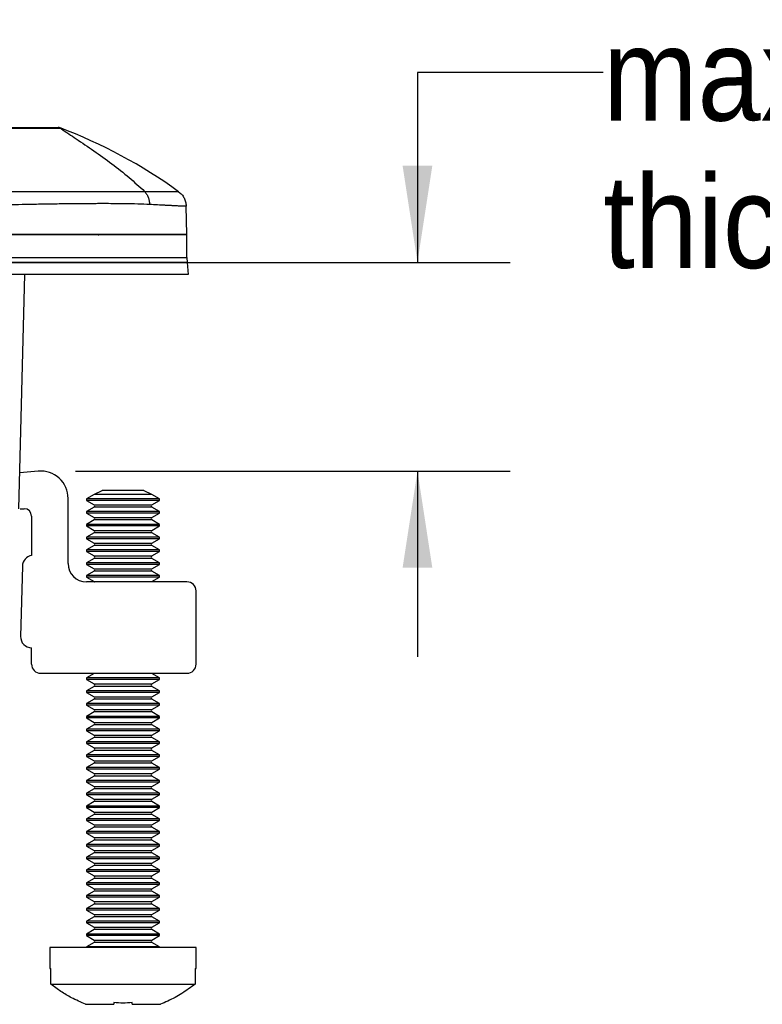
# Model space of a CAD drawing. Extents: x 3 to 428, y 3 to 275.
# Tile 9 of 42: x 196 to 221, y 45 to 79. Entities that reach past the tile are written whole.
import ezdxf

# ---------------------------------------------------------------- set-up
doc = ezdxf.new("R2010")
doc.units = 0
doc.linetypes.add('SLD-SOLID', pattern=[0])
doc.layers.get('0').update_dxf_attribs({"linetype": 'CONTINUOUS'})
doc.layers.add('DIMENSION', color=7, linetype='SLD-SOLID')
doc.styles.add('SLDTEXTSTYLE1', font='Gothic.ttf', dxfattribs={"width": 0.913})
doc.dimstyles.new('SLDDIMSTYLE1', dxfattribs={"dimtxt": 3.175, "dimasz": 3.302, "dimexe": 0, "dimexo": 0.0625, "dimgap": 0.79375, "dimtad": 0, "dimtih": 1, "dimtoh": 1, "dimdec": 0, "dimlfac": 1.6, "dimrnd": 1e-09, "dimzin": 12, "dimdsep": 46, "dimtxsty": 'SLDTEXTSTYLE1', "dimsah": 1, "dimcen": 0.09, "dimadec": 0, "dimazin": 0, "dimtfac": 1, "dimtdec": 0, "dimtmove": 0, "dimatfit": 3, "dimfxl": 1, "dimtolj": 1, "dimtzin": 12, "dimarcsym": 0})

# ---------------------------------------------------------------- blocks, each defined once
blk = doc.blocks.new('_D_2')
at = {"layer": 'DIMENSION'}
for p, q in [((215.936, 76.721), (209.586, 76.721)), ((209.586, 76.721), (209.586, 70.235)), ((191.724, 70.235), (212.761, 70.235)), ((197.892, 63.102), (212.761, 63.102)), ((209.586, 63.102), (209.586, 56.752))]:
    blk.add_line(p, q, dxfattribs=at)
for points in [[(209.586, 70.235), (210.094, 73.537), (209.078, 73.537)], [(209.586, 63.102), (209.078, 59.8), (210.094, 59.8)]]:
    blk.add_solid(points, dxfattribs=at)
at = {"layer": 'DIMENSION', "char_height": 3.175, "attachment_point": 1, "style": 'SLDTEXTSTYLE1'}
for s, insert in [('maximum material', (215.936, 78.256)), ('thickness ', (215.936, 73.216)), ('11', (235.453, 73.216)), (' mm', (240.145, 73.216))]:
    blk.add_mtext(s, dxfattribs=dict(at, insert=insert))

msp = doc.modelspace()

# ---------------------------------------------------------------- linework, layer by layer
at = {"color": 7, "linetype": 'SLD-SOLID'}
for p, q in [((197.351, 74.838), (197.326, 74.846)), ((197.36, 74.826), (197.358, 74.83)), ((197.36, 74.826), (197.41, 74.794)), ((201.704, 71.191), (201.678, 72.161)), ((198.715, 71.182), (198.739, 71.187)), ((198.756, 71.191), (198.741, 71.191)), ((201.704, 70.398), (201.704, 71.191)), ((201.704, 70.398), (201.711, 70.235)), ((201.711, 70.235), (201.748, 69.816)), ((195.954, 61.816), (196.163, 69.816)), ((196.622, 63.102), (195.986, 63.046)), ((198.527, 62.306), (198.266, 62.156)), ((198.54, 62.318), (198.8, 62.441)), ((198.54, 62.318), (200.493, 62.318)), ((200.233, 62.441), (198.8, 62.441)), ((200.233, 62.441), (200.493, 62.318)), ((200.766, 62.156), (200.506, 62.306)), ((197.641, 59.941), (197.641, 62.168)), ((198.266, 62.156), (198.266, 62.101)), ((200.766, 62.156), (198.266, 62.156)), ((198.266, 62.101), (198.527, 61.951)), ((200.766, 62.101), (198.266, 62.101)), ((200.506, 61.951), (200.766, 62.101)), ((200.766, 62.101), (200.766, 62.156)), ((196, 61.816), (196.141, 61.816)), ((198.527, 61.869), (198.266, 61.719)), ((198.266, 61.719), (198.266, 61.664)), ((200.766, 61.719), (198.266, 61.719)), ((198.266, 61.664), (198.527, 61.514)), ((200.766, 61.664), (198.266, 61.664)), ((200.766, 61.719), (200.506, 61.869)), ((200.506, 61.514), (200.766, 61.664)), ((200.766, 61.664), (200.766, 61.719)), ((196.391, 61.566), (196.391, 60.217)), ((198.527, 61.431), (198.266, 61.281)), ((198.266, 61.281), (198.266, 61.226)), ((200.766, 61.281), (198.266, 61.281)), ((200.766, 61.281), (200.506, 61.431)), ((200.766, 61.226), (200.766, 61.281)), ((198.266, 61.226), (198.527, 61.076)), ((200.766, 61.226), (198.266, 61.226)), ((198.527, 60.994), (198.266, 60.844)), ((200.506, 61.076), (200.766, 61.226)), ((200.766, 60.844), (200.506, 60.994)), ((198.266, 60.844), (198.266, 60.789)), ((200.766, 60.844), (198.266, 60.844)), ((198.266, 60.789), (198.527, 60.639)), ((200.766, 60.789), (198.266, 60.789)), ((200.506, 60.639), (200.766, 60.789)), ((200.766, 60.789), (200.766, 60.844)), ((198.527, 60.556), (198.266, 60.406)), ((198.266, 60.406), (198.266, 60.351)), ((200.766, 60.406), (198.266, 60.406)), ((198.266, 60.351), (198.527, 60.201)), ((200.766, 60.351), (198.266, 60.351)), ((200.766, 60.406), (200.506, 60.556)), ((200.506, 60.201), (200.766, 60.351)), ((200.766, 60.351), (200.766, 60.406)), ((198.527, 60.119), (198.266, 59.969)), ((198.266, 59.969), (198.266, 59.914)), ((200.766, 59.969), (198.266, 59.969)), ((198.266, 59.914), (198.527, 59.764)), ((200.766, 59.914), (198.266, 59.914)), ((200.766, 59.969), (200.506, 60.119)), ((200.506, 59.764), (200.766, 59.914)), ((200.766, 59.914), (200.766, 59.969)), ((196.079, 59.857), (196.016, 57.451)), ((198.527, 59.681), (198.266, 59.531)), ((200.766, 59.531), (200.506, 59.681)), ((198.266, 59.531), (198.266, 59.476)), ((200.766, 59.531), (198.266, 59.531)), ((198.266, 59.476), (198.527, 59.326)), ((200.766, 59.476), (198.266, 59.476)), ((201.704, 59.316), (198.266, 59.316)), ((200.506, 59.326), (200.766, 59.476)), ((200.766, 59.476), (200.766, 59.531)), ((202.016, 56.504), (202.016, 59.004)), ((196.391, 56.504), (196.391, 57.066)), ((196.704, 56.191), (201.704, 56.191)), ((198.527, 56.181), (198.266, 56.031)), ((198.266, 56.031), (198.266, 55.976)), ((200.766, 56.031), (198.266, 56.031)), ((198.266, 55.976), (198.527, 55.826)), ((200.766, 55.976), (198.266, 55.976)), ((200.766, 56.031), (200.506, 56.181)), ((200.506, 55.826), (200.766, 55.976)), ((200.766, 55.976), (200.766, 56.031)), ((198.527, 55.744), (198.266, 55.594)), ((198.266, 55.594), (198.266, 55.539)), ((200.766, 55.594), (198.266, 55.594)), ((198.266, 55.539), (198.527, 55.389)), ((200.766, 55.539), (198.266, 55.539)), ((200.766, 55.594), (200.506, 55.744)), ((200.506, 55.389), (200.766, 55.539)), ((200.766, 55.539), (200.766, 55.594)), ((198.527, 55.306), (198.266, 55.156)), ((200.766, 55.156), (200.506, 55.306)), ((198.266, 55.156), (198.266, 55.101)), ((200.766, 55.156), (198.266, 55.156)), ((198.266, 55.101), (198.527, 54.951)), ((200.766, 55.101), (198.266, 55.101)), ((198.527, 54.869), (198.266, 54.719)), ((200.506, 54.951), (200.766, 55.101)), ((200.766, 54.719), (200.506, 54.869)), ((200.766, 55.101), (200.766, 55.156)), ((198.266, 54.719), (198.266, 54.664)), ((200.766, 54.719), (198.266, 54.719)), ((198.266, 54.664), (198.527, 54.514)), ((200.766, 54.664), (198.266, 54.664)), ((200.506, 54.514), (200.766, 54.664)), ((200.766, 54.664), (200.766, 54.719)), ((198.527, 54.431), (198.266, 54.281)), ((198.266, 54.281), (198.266, 54.226)), ((200.766, 54.281), (198.266, 54.281)), ((198.266, 54.226), (198.527, 54.076)), ((200.766, 54.226), (198.266, 54.226)), ((200.766, 54.281), (200.506, 54.431)), ((200.506, 54.076), (200.766, 54.226)), ((200.766, 54.226), (200.766, 54.281)), ((198.527, 53.994), (198.266, 53.844)), ((198.266, 53.844), (198.266, 53.789)), ((200.766, 53.844), (198.266, 53.844)), ((200.766, 53.844), (200.506, 53.994)), ((200.766, 53.789), (200.766, 53.844)), ((198.266, 53.789), (198.527, 53.639)), ((200.766, 53.789), (198.266, 53.789)), ((198.527, 53.556), (198.266, 53.406)), ((200.506, 53.639), (200.766, 53.789)), ((200.766, 53.406), (200.506, 53.556)), ((198.266, 53.406), (198.266, 53.351)), ((200.766, 53.406), (198.266, 53.406)), ((198.266, 53.351), (198.527, 53.201)), ((200.766, 53.351), (198.266, 53.351)), ((200.506, 53.201), (200.766, 53.351)), ((200.766, 53.351), (200.766, 53.406)), ((198.527, 53.119), (198.266, 52.969)), ((198.266, 52.969), (198.266, 52.914)), ((200.766, 52.969), (198.266, 52.969)), ((198.266, 52.914), (198.527, 52.764)), ((200.766, 52.914), (198.266, 52.914)), ((200.766, 52.969), (200.506, 53.119)), ((200.506, 52.764), (200.766, 52.914)), ((200.766, 52.914), (200.766, 52.969)), ((198.527, 52.681), (198.266, 52.531)), ((198.266, 52.531), (198.266, 52.476)), ((200.766, 52.531), (198.266, 52.531)), ((200.766, 52.531), (200.506, 52.681)), ((200.766, 52.476), (200.766, 52.531)), ((198.266, 52.476), (198.527, 52.326)), ((200.766, 52.476), (198.266, 52.476)), ((198.527, 52.244), (198.266, 52.094)), ((200.506, 52.326), (200.766, 52.476)), ((200.766, 52.094), (200.506, 52.244)), ((198.266, 52.094), (198.266, 52.039)), ((200.766, 52.094), (198.266, 52.094)), ((198.266, 52.039), (198.527, 51.889)), ((200.766, 52.039), (198.266, 52.039)), ((200.506, 51.889), (200.766, 52.039)), ((200.766, 52.039), (200.766, 52.094)), ((198.527, 51.806), (198.266, 51.656)), ((198.266, 51.656), (198.266, 51.601)), ((200.766, 51.656), (198.266, 51.656)), ((198.266, 51.601), (198.527, 51.451)), ((200.766, 51.601), (198.266, 51.601)), ((200.766, 51.656), (200.506, 51.806)), ((200.506, 51.451), (200.766, 51.601)), ((200.766, 51.601), (200.766, 51.656)), ((198.527, 51.369), (198.266, 51.219)), ((198.266, 51.219), (198.266, 51.164)), ((200.766, 51.219), (198.266, 51.219)), ((198.266, 51.164), (198.527, 51.014)), ((200.766, 51.164), (198.266, 51.164)), ((200.766, 51.219), (200.506, 51.369)), ((200.506, 51.014), (200.766, 51.164)), ((200.766, 51.164), (200.766, 51.219)), ((198.527, 50.931), (198.266, 50.781)), ((200.766, 50.781), (200.506, 50.931)), ((198.266, 50.781), (198.266, 50.726)), ((200.766, 50.781), (198.266, 50.781)), ((198.266, 50.726), (198.527, 50.576)), ((200.766, 50.726), (198.266, 50.726)), ((198.527, 50.494), (198.266, 50.344)), ((200.506, 50.576), (200.766, 50.726)), ((200.766, 50.344), (200.506, 50.494)), ((200.766, 50.726), (200.766, 50.781)), ((198.266, 50.344), (198.266, 50.289)), ((200.766, 50.344), (198.266, 50.344)), ((198.266, 50.289), (198.527, 50.139)), ((200.766, 50.289), (198.266, 50.289)), ((200.506, 50.139), (200.766, 50.289)), ((200.766, 50.289), (200.766, 50.344)), ((198.527, 50.056), (198.266, 49.906)), ((198.266, 49.906), (198.266, 49.851)), ((200.766, 49.906), (198.266, 49.906)), ((198.266, 49.851), (198.527, 49.701)), ((200.766, 49.851), (198.266, 49.851)), ((200.766, 49.906), (200.506, 50.056)), ((200.506, 49.701), (200.766, 49.851)), ((200.766, 49.851), (200.766, 49.906)), ((198.527, 49.619), (198.266, 49.469)), ((198.266, 49.469), (198.266, 49.414)), ((200.766, 49.469), (198.266, 49.469)), ((200.766, 49.469), (200.506, 49.619)), ((200.766, 49.414), (200.766, 49.469)), ((198.266, 49.414), (198.527, 49.264)), ((200.766, 49.414), (198.266, 49.414)), ((198.527, 49.181), (198.266, 49.031)), ((200.506, 49.264), (200.766, 49.414)), ((200.766, 49.031), (200.506, 49.181)), ((198.266, 49.031), (198.266, 48.976)), ((200.766, 49.031), (198.266, 49.031)), ((198.266, 48.976), (198.527, 48.826)), ((200.766, 48.976), (198.266, 48.976)), ((200.506, 48.826), (200.766, 48.976)), ((200.766, 48.976), (200.766, 49.031)), ((198.527, 48.744), (198.266, 48.594)), ((198.266, 48.594), (198.266, 48.539)), ((200.766, 48.594), (198.266, 48.594)), ((198.266, 48.539), (198.527, 48.389)), ((200.766, 48.539), (198.266, 48.539)), ((200.766, 48.594), (200.506, 48.744)), ((200.506, 48.389), (200.766, 48.539)), ((200.766, 48.539), (200.766, 48.594)), ((198.527, 48.306), (198.266, 48.156)), ((198.266, 48.156), (198.266, 48.101)), ((200.766, 48.156), (198.266, 48.156)), ((200.766, 48.156), (200.506, 48.306)), ((200.766, 48.101), (200.766, 48.156)), ((198.266, 48.101), (198.527, 47.951)), ((200.766, 48.101), (198.266, 48.101)), ((198.527, 47.869), (198.266, 47.719)), ((200.506, 47.951), (200.766, 48.101)), ((200.766, 47.719), (200.506, 47.869)), ((198.266, 47.719), (198.266, 47.664)), ((200.766, 47.719), (198.266, 47.719)), ((198.266, 47.664), (198.527, 47.514)), ((200.766, 47.664), (198.266, 47.664)), ((200.506, 47.514), (200.766, 47.664)), ((200.766, 47.664), (200.766, 47.719)), ((198.527, 47.431), (198.266, 47.281)), ((198.266, 47.281), (198.266, 47.226)), ((200.766, 47.281), (198.266, 47.281)), ((198.266, 47.226), (198.527, 47.076)), ((200.766, 47.226), (198.266, 47.226)), ((200.766, 47.281), (200.506, 47.431)), ((200.506, 47.076), (200.766, 47.226)), ((200.766, 47.226), (200.766, 47.281)), ((197.016, 46.816), (197.016, 46.104)), ((199.516, 46.816), (197.016, 46.816)), ((198.527, 46.994), (198.266, 46.844)), ((198.266, 46.844), (198.266, 46.816)), ((200.766, 46.844), (198.266, 46.844)), ((202.016, 46.816), (199.516, 46.816)), ((200.766, 46.844), (200.506, 46.994)), ((200.766, 46.816), (200.766, 46.844)), ((202.016, 46.104), (202.016, 46.816)), ((197.016, 46.104), (197.051, 46.104)), ((197.051, 45.566), (197.051, 46.104)), ((201.982, 46.104), (202.016, 46.104)), ((201.982, 46.104), (201.982, 45.566)), ((197.051, 45.566), (201.982, 45.566)), ((198.237, 44.879), (199.204, 44.879)), ((199.204, 44.935), (199.204, 44.879)), ((199.829, 44.879), (199.829, 44.935)), ((199.829, 44.879), (200.795, 44.879))]:
    msp.add_line(p, q, dxfattribs=at)
at = {"color": 8, "linetype": 'SLD-SOLID'}
for p, q in [((200.506, 62.306), (198.527, 62.306)), ((198.527, 61.951), (200.506, 61.951)), ((200.506, 61.869), (198.527, 61.869)), ((198.527, 61.514), (200.506, 61.514)), ((200.506, 61.431), (198.527, 61.431)), ((198.527, 61.076), (200.506, 61.076)), ((200.506, 60.994), (198.527, 60.994)), ((198.527, 60.639), (200.506, 60.639)), ((200.506, 60.556), (198.527, 60.556)), ((198.527, 60.201), (200.506, 60.201)), ((200.506, 60.119), (198.527, 60.119)), ((198.527, 59.764), (200.506, 59.764)), ((200.506, 59.681), (198.527, 59.681)), ((198.527, 59.326), (200.506, 59.326)), ((200.506, 56.181), (198.527, 56.181)), ((198.527, 55.826), (200.506, 55.826)), ((200.506, 55.744), (198.527, 55.744)), ((198.527, 55.389), (200.506, 55.389)), ((200.506, 55.306), (198.527, 55.306)), ((198.527, 54.951), (200.506, 54.951)), ((200.506, 54.869), (198.527, 54.869)), ((198.527, 54.514), (200.506, 54.514)), ((200.506, 54.431), (198.527, 54.431)), ((198.527, 54.076), (200.506, 54.076)), ((200.506, 53.994), (198.527, 53.994)), ((198.527, 53.639), (200.506, 53.639)), ((200.506, 53.556), (198.527, 53.556)), ((198.527, 53.201), (200.506, 53.201)), ((200.506, 53.119), (198.527, 53.119)), ((198.527, 52.764), (200.506, 52.764)), ((200.506, 52.681), (198.527, 52.681)), ((198.527, 52.326), (200.506, 52.326)), ((200.506, 52.244), (198.527, 52.244)), ((198.527, 51.889), (200.506, 51.889)), ((200.506, 51.806), (198.527, 51.806)), ((198.527, 51.451), (200.506, 51.451)), ((200.506, 51.369), (198.527, 51.369)), ((198.527, 51.014), (200.506, 51.014)), ((200.506, 50.931), (198.527, 50.931)), ((198.527, 50.576), (200.506, 50.576)), ((200.506, 50.494), (198.527, 50.494)), ((198.527, 50.139), (200.506, 50.139)), ((200.506, 50.056), (198.527, 50.056)), ((198.527, 49.701), (200.506, 49.701)), ((200.506, 49.619), (198.527, 49.619)), ((198.527, 49.264), (200.506, 49.264)), ((200.506, 49.181), (198.527, 49.181)), ((198.527, 48.826), (200.506, 48.826)), ((200.506, 48.744), (198.527, 48.744)), ((198.527, 48.389), (200.506, 48.389)), ((200.506, 48.306), (198.527, 48.306)), ((198.527, 47.951), (200.506, 47.951)), ((200.506, 47.869), (198.527, 47.869)), ((198.527, 47.514), (200.506, 47.514)), ((200.506, 47.431), (198.527, 47.431)), ((198.527, 47.076), (200.506, 47.076)), ((200.506, 46.994), (198.527, 46.994))]:
    msp.add_line(p, q, dxfattribs=at)
at = {"color": 7, "linetype": 'SLD-SOLID', "flags": 128}
for points in [[(198.527, 59.326), (198.537, 59.318), (198.539, 59.316)], [(200.494, 59.316), (200.496, 59.318), (200.506, 59.326)], [(198.539, 56.191), (198.537, 56.189), (198.527, 56.181)], [(200.506, 56.181), (200.496, 56.189), (200.494, 56.191)]]:
    msp.add_lwpolyline(points, dxfattribs=at)
at = {"color": 7, "linetype": 'SLD-SOLID'}
for centre, radius, start, end in [((197.306, 74.723), 0.125, 80.83, 90), ((191.169, 58.467), 17.5, 54.1435, 69.3161), ((196.704, 62.168), 0.937, 0, 95), ((198.503, 62.348), 0.0474, 300, 320.8674), ((200.53, 62.348), 0.0474, 219.1326, 240), ((198.503, 61.91), 0.0474, 300, 60), ((200.53, 61.91), 0.0474, 120, 240), ((196.141, 61.566), 0.25, 0, 90), ((198.503, 61.473), 0.0474, 300, 60), ((200.53, 61.473), 0.0474, 120, 240), ((198.503, 61.035), 0.0474, 300, 60), ((200.53, 61.035), 0.0474, 120, 240), ((198.503, 60.598), 0.0474, 300, 60), ((200.53, 60.598), 0.0474, 120, 240), ((196.454, 59.848), 0.375, 99.5941, 178.5121), ((198.266, 59.941), 0.625, 180, 270), ((198.503, 60.16), 0.0474, 300, 60), ((200.53, 60.16), 0.0474, 120, 240), ((198.503, 59.723), 0.0474, 300, 60), ((200.53, 59.723), 0.0474, 120, 240), ((201.704, 59.004), 0.312, 0, 90), ((196.391, 57.441), 0.375, 178.5121, 270), ((196.704, 56.504), 0.312, 180, 270), ((201.704, 56.504), 0.312, 270, 0), ((198.503, 55.785), 0.0474, 300, 60), ((200.53, 55.785), 0.0474, 120, 240), ((198.503, 55.348), 0.0474, 300, 60), ((200.53, 55.348), 0.0474, 120, 240), ((198.503, 54.91), 0.0474, 300, 60), ((200.53, 54.91), 0.0474, 120, 240), ((198.503, 54.473), 0.0474, 300, 60), ((200.53, 54.473), 0.0474, 120, 240), ((198.503, 54.035), 0.0474, 300, 60), ((200.53, 54.035), 0.0474, 120, 240), ((198.503, 53.598), 0.0474, 300, 60), ((200.53, 53.598), 0.0474, 120, 240), ((198.503, 53.16), 0.0474, 300, 60), ((200.53, 53.16), 0.0474, 120, 240), ((198.503, 52.723), 0.0474, 300, 60), ((200.53, 52.723), 0.0474, 120, 240), ((198.503, 52.285), 0.0474, 300, 60), ((200.53, 52.285), 0.0474, 120, 240), ((198.503, 51.848), 0.0474, 300, 60), ((200.53, 51.848), 0.0474, 120, 240), ((198.503, 51.41), 0.0474, 300, 60), ((200.53, 51.41), 0.0474, 120, 240), ((198.503, 50.973), 0.0474, 300, 60), ((200.53, 50.973), 0.0474, 120, 240), ((198.503, 50.535), 0.0474, 300, 60), ((200.53, 50.535), 0.0474, 120, 240), ((198.503, 50.098), 0.0474, 300, 60), ((200.53, 50.098), 0.0474, 120, 240), ((198.503, 49.66), 0.0474, 300, 60), ((200.53, 49.66), 0.0474, 120, 240), ((198.503, 49.223), 0.0474, 300, 60), ((200.53, 49.223), 0.0474, 120, 240), ((198.503, 48.785), 0.0474, 300, 60), ((200.53, 48.785), 0.0474, 120, 240), ((198.503, 48.348), 0.0474, 300, 60), ((200.53, 48.348), 0.0474, 120, 240), ((198.503, 47.91), 0.0474, 300, 60), ((200.53, 47.91), 0.0474, 120, 240), ((198.503, 47.473), 0.0474, 300, 60), ((200.53, 47.473), 0.0474, 120, 240), ((198.503, 47.035), 0.0474, 300, 60), ((200.53, 47.035), 0.0474, 120, 240)]:
    msp.add_arc(centre, radius, start, end, dxfattribs=at)
for points, knots in [([(194.842, 74.848), (194.913, 74.848), (195.054, 74.848), (195.264, 74.848), (195.471, 74.848), (195.765, 74.848), (196.058, 74.848), (196.334, 74.848), (196.585, 74.848), (196.856, 74.848), (197.098, 74.848), (197.258, 74.848), (197.28, 74.848), (197.291, 74.848)], [0, 0, 0, 0, 0.055597, 0.110643, 0.165555, 0.220756, 0.352333, 0.417813, 0.483956, 0.611636, 0.740607, 0.87041, 1, 1, 1, 1]), ([(194.842, 74.829), (194.881, 74.829), (194.963, 74.829), (195.091, 74.828), (195.23, 74.828), (195.378, 74.827), (195.535, 74.827), (195.753, 74.826), (196.002, 74.824), (196.214, 74.823), (196.344, 74.823), (196.414, 74.822), (196.476, 74.822), (196.529, 74.822), (196.628, 74.822), (196.766, 74.821), (196.9, 74.821), (196.992, 74.821), (197.052, 74.821), (197.106, 74.821), (197.164, 74.822), (197.228, 74.822), (197.295, 74.823), (197.349, 74.825), (197.356, 74.826), (197.36, 74.826)], [0, 0, 0, 0, 0.029622, 0.062078, 0.09737, 0.1355, 0.176463, 0.220246, 0.308989, 0.382455, 0.407555, 0.430198, 0.450386, 0.468121, 0.4834, 0.553406, 0.619578, 0.651243, 0.681954, 0.711704, 0.740486, 0.787128, 0.845959, 0.916941, 1, 1, 1, 1]), ([(197.291, 74.848), (197.303, 74.847), (197.328, 74.845), (197.349, 74.833), (197.36, 74.826)], [0, 0, 0, 0, 0.499972, 1, 1, 1, 1]), ([(195.487, 72.654), (195.741, 72.654), (196.249, 72.653), (196.966, 72.654), (197.645, 72.653), (198.278, 72.653), (198.861, 72.655), (199.389, 72.657), (199.863, 72.658), (200.126, 72.659), (200.257, 72.66)], [0, 0, 0, 0, 0.124883, 0.249788, 0.37474, 0.499749, 0.624799, 0.74986, 0.874918, 1, 1, 1, 1]), ([(200.257, 72.66), (200.281, 72.63), (200.33, 72.571), (200.382, 72.463), (200.417, 72.346), (200.422, 72.263), (200.425, 72.222)], [0, 0, 0, 0, 0.245102, 0.496664, 0.749944, 1, 1, 1, 1]), ([(200.257, 72.66), (200.378, 72.659), (200.62, 72.659), (200.906, 72.657), (201.134, 72.654), (201.297, 72.653), (201.4, 72.652), (201.413, 72.651), (201.42, 72.651)], [0, 0, 0, 0, 0.167002, 0.333855, 0.500461, 0.666954, 0.833524, 1, 1, 1, 1]), ([(201.42, 72.651), (201.457, 72.62), (201.531, 72.559), (201.611, 72.438), (201.665, 72.304), (201.674, 72.209), (201.678, 72.161)], [0, 0, 0, 0, 0.249999, 0.5, 0.75, 1, 1, 1, 1]), ([(195.59, 72.209), (195.75, 72.213), (196.081, 72.22), (196.578, 72.23), (197.087, 72.239), (197.496, 72.244), (197.804, 72.248), (198.013, 72.25), (198.214, 72.251), (198.408, 72.252), (198.596, 72.253), (198.776, 72.253), (199.102, 72.253), (199.535, 72.251), (200.027, 72.24), (200.296, 72.228), (200.425, 72.222)], [0, 0, 0, 0, 0.078239, 0.162325, 0.252183, 0.345407, 0.386072, 0.426256, 0.465962, 0.50519, 0.543935, 0.582193, 0.619962, 0.756925, 0.883607, 1, 1, 1, 1]), ([(200.425, 72.222), (200.518, 72.218), (200.703, 72.208), (200.88, 72.199), (200.988, 72.194), (201.04, 72.191), (201.09, 72.188), (201.137, 72.186), (201.182, 72.184), (201.281, 72.179), (201.42, 72.172), (201.563, 72.167), (201.659, 72.162), (201.672, 72.161), (201.678, 72.161)], [0, 0, 0, 0, 0.1182, 0.232063, 0.261166, 0.289967, 0.318469, 0.346671, 0.374575, 0.40218, 0.540418, 0.686116, 0.839272, 1, 1, 1, 1]), ([(201.704, 71.191), (201.696, 71.191), (201.681, 71.191), (201.559, 71.191), (201.362, 71.191), (201.086, 71.191), (200.737, 71.191), (200.316, 71.191), (199.82, 71.191), (199.258, 71.191), (198.638, 71.191), (197.961, 71.191), (197.223, 71.191), (196.436, 71.191), (195.616, 71.191), (194.76, 71.191), (193.864, 71.191), (193.044, 71.191), (192.324, 71.191), (191.706, 71.191), (191.082, 71.191), (190.663, 71.191), (190.454, 71.191)], [0, 0, 0, 0, 0.052884, 0.105769, 0.160181, 0.214593, 0.267479, 0.320365, 0.374787, 0.42921, 0.482135, 0.53506, 0.589531, 0.644002, 0.696878, 0.749754, 0.804171, 0.858589, 0.893724, 0.92886, 0.96443, 1, 1, 1, 1]), ([(190.454, 71.191), (190.821, 71.191), (191.558, 71.191), (192.652, 71.191), (193.725, 71.191), (194.766, 71.191), (195.765, 71.191), (196.714, 71.191), (197.603, 71.191), (198.422, 71.191), (199.164, 71.191), (199.822, 71.191), (200.392, 71.191), (200.864, 71.191), (201.237, 71.191), (201.503, 71.191), (201.672, 71.191), (201.693, 71.191), (201.704, 71.191)], [0, 0, 0, 0, 0.062415, 0.125005, 0.187616, 0.25, 0.312405, 0.374999, 0.437614, 0.5, 0.562405, 0.625001, 0.687615, 0.75, 0.812404, 0.874995, 0.937595, 1, 1, 1, 1]), ([(198.741, 71.191), (198.732, 71.191), (198.709, 71.19), (198.675, 71.186), (198.655, 71.184)], [0, 0, 0, 0, 0.41003, 1, 1, 1, 1]), ([(198.669, 71.173), (198.685, 71.177), (198.716, 71.185), (198.732, 71.188), (198.74, 71.189)], [0, 0, 0, 0, 0.488602, 1, 1, 1, 1]), ([(190.454, 70.398), (190.822, 70.398), (191.558, 70.398), (192.652, 70.398), (193.725, 70.398), (194.766, 70.398), (195.765, 70.398), (196.714, 70.398), (197.602, 70.398), (198.422, 70.398), (199.164, 70.398), (199.822, 70.398), (200.391, 70.398), (200.864, 70.398), (201.237, 70.398), (201.503, 70.398), (201.672, 70.398), (201.693, 70.398), (201.704, 70.398)], [0, 0, 0, 0, 0.062501, 0.125005, 0.187507, 0.25, 0.312495, 0.374999, 0.437503, 0.5, 0.562497, 0.625001, 0.687505, 0.75, 0.812493, 0.874995, 0.937499, 1, 1, 1, 1]), ([(201.711, 70.235), (201.7, 70.235), (201.679, 70.235), (201.51, 70.235), (201.243, 70.235), (200.871, 70.235), (200.397, 70.235), (199.828, 70.235), (199.169, 70.235), (198.427, 70.235), (197.606, 70.235), (196.718, 70.235), (195.769, 70.235), (194.769, 70.235), (193.727, 70.235), (192.653, 70.235), (191.559, 70.235), (190.822, 70.235), (190.454, 70.235)], [0, 0, 0, 0, 0.062501, 0.125006, 0.187507, 0.25, 0.312495, 0.374999, 0.437503, 0.5, 0.562497, 0.625001, 0.687505, 0.75, 0.812493, 0.874994, 0.937498, 1, 1, 1, 1]), ([(201.748, 69.816), (201.737, 69.816), (201.716, 69.816), (201.545, 69.816), (201.275, 69.816), (200.899, 69.816), (200.423, 69.816), (199.856, 69.816), (199.205, 69.816), (198.472, 69.816), (197.658, 69.816), (196.77, 69.816), (195.814, 69.816), (194.806, 69.816), (193.756, 69.816), (192.673, 69.816), (191.569, 69.816), (190.826, 69.816), (190.454, 69.816)], [0, 0, 0, 0, 0.062723, 0.125447, 0.188167, 0.250879, 0.313594, 0.375198, 0.436803, 0.498402, 0.559999, 0.622861, 0.685721, 0.748573, 0.811422, 0.874279, 0.93714, 1, 1, 1, 1]), ([(198.237, 44.879), (198.076, 44.95), (197.786, 45.078), (197.391, 45.314), (197.164, 45.482), (197.051, 45.566)], [0, 0, 0, 0, 0.384735, 0.691233, 1, 1, 1, 1]), ([(201.982, 45.566), (201.835, 45.459), (201.54, 45.242), (201.135, 45.023), (200.88, 44.915), (200.795, 44.879)], [0, 0, 0, 0, 0.39646, 0.797876, 1, 1, 1, 1])]:
    msp.add_open_spline(points, degree=3, knots=knots, dxfattribs=at)
at = {"color": 8, "linetype": 'SLD-SOLID'}
msp.add_open_spline([(197.41, 74.794), (197.577, 74.683), (197.947, 74.439), (198.528, 74.048), (199.136, 73.608), (199.722, 73.149), (200.082, 72.82), (200.257, 72.66)], degree=3, knots=[0, 0, 0, 0, 0.17017, 0.376058, 0.589778, 0.800905, 1, 1, 1, 1], dxfattribs=at)
at = {"color": 7, "linetype": 'SLD-SOLID'}
msp.add_open_spline([(199.829, 44.935), (199.725, 44.927), (199.516, 44.912), (199.308, 44.927), (199.204, 44.935)], degree=3, dxfattribs=at)

# ---------------------------------------------------------------- dimensions: what is measured, and where the dimension line sits
at = {"layer": 'DIMENSION'}
dim = msp.add_linear_dim(base=(209.586, 70.235), p1=(196.622, 63.102), p2=(190.454, 70.235), angle=90, text='maximum material\\Pthickness <> mm', dimstyle='SLDDIMSTYLE1', dxfattribs=at)
dim.commit()
dim.dimension.update_dxf_attribs({"geometry": '_D_2', "text_midpoint": (209.586, 76.721), "dimtype": 160})

doc.saveas('drawing.dxf')
